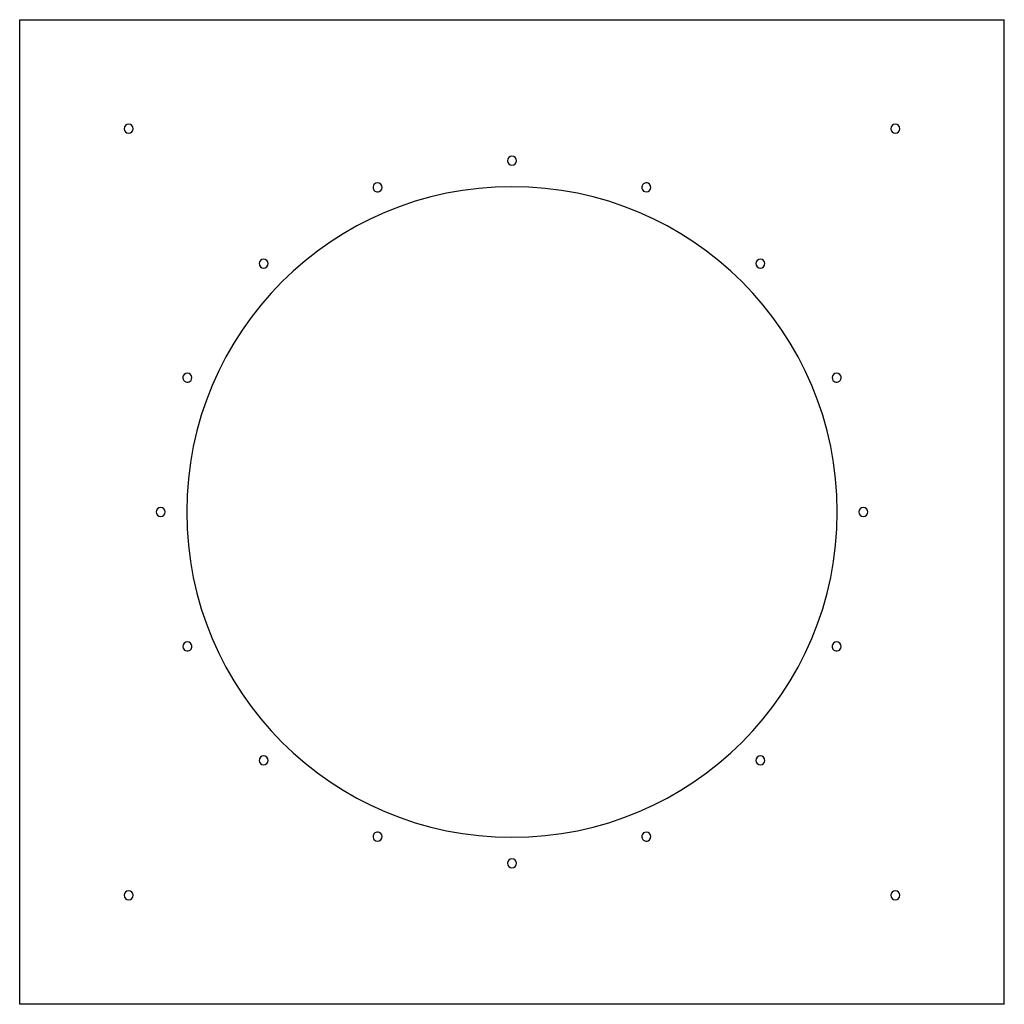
# Model space of a CAD drawing. Header units: millimetres. Extents: x -540 to 540, y -540 to 540.
import ezdxf

# ---------------------------------------------------------------- set-up
doc = ezdxf.new("R2010")
doc.units = ezdxf.units.MM
doc.layers.add('HIDDEN', color=7, linetype='Continuous')
doc.layers.add('THICK', color=7, linetype='Continuous')

msp = doc.modelspace()

# ---------------------------------------------------------------- linework, layer by layer
at = {"layer": 'HIDDEN'}
for p, q in [((-539.5, 539.5), (-539.5, 539.5)), ((539.5, 539.5), (539.5, 539.5)), ((-539.5, -539.5), (-539.5, -539.5)), ((539.5, -539.5), (539.5, -539.5))]:
    msp.add_line(p, q, dxfattribs=at)
for centre, start, end in [((0, 385), 90, 270), ((0, 385), 270, 90), ((-147.3, 355.7), 112.5, 292.5), ((-147.3, 355.7), 292.5, 112.5), ((147.3, 355.7), 67.5, 247.5), ((147.3, 355.7), 247.5, 67.5), ((-272.2, 272.2), 135, 315), ((-272.2, 272.2), 315, 135), ((272.2, 272.2), 45, 225), ((272.2, 272.2), 225, 45), ((-355.7, 147.3), 337.5, 157.5), ((355.7, 147.3), 22.5, 202.5), ((-355.7, 147.3), 157.5, 337.5), ((355.7, 147.3), 202.5, 22.5), ((-385, 0), 0, 180), ((-385, 0), 180, 0), ((385, 0), 0, 180), ((385, 0), 180, 0), ((-355.7, -147.3), 22.5, 202.5), ((-355.7, -147.3), 202.5, 22.5), ((355.7, -147.3), 157.5, 337.5), ((355.7, -147.3), 337.5, 157.5), ((-272.2, -272.2), 45, 225), ((-272.2, -272.2), 225, 45), ((272.2, -272.2), 135, 315), ((272.2, -272.2), 315, 135), ((-147.3, -355.7), 67.5, 247.5), ((-147.3, -355.7), 247.5, 67.5), ((147.3, -355.7), 112.5, 292.5), ((147.3, -355.7), 292.5, 112.5), ((0, -385), 90, 270), ((0, -385), 270, 90)]:
    msp.add_arc(centre, 5, start, end, dxfattribs=at)
at = {"layer": 'THICK'}
for p, q in [((-539.5, 539.5), (539.5, 539.5)), ((-539.5, -539.5), (-539.5, 539.5)), ((539.5, -539.5), (539.5, 539.5)), ((539.5, -539.5), (-539.5, -539.5))]:
    msp.add_line(p, q, dxfattribs=at)
for centre, radius, start, end in [((-420, 420), 5, 0, 180), ((420, 420), 5, 90, 270), ((420, 420), 5, 270, 90), ((-420, 420), 5, 180, 0), ((0, 0), 356.5, 0, 180), ((0, 0), 356.5, 180, 0), ((-420, -420), 5, 90, 270), ((-420, -420), 5, 270, 90), ((420, -420), 5, 0, 180), ((420, -420), 5, 180, 0)]:
    msp.add_arc(centre, radius, start, end, dxfattribs=at)

doc.saveas('drawing.dxf')
